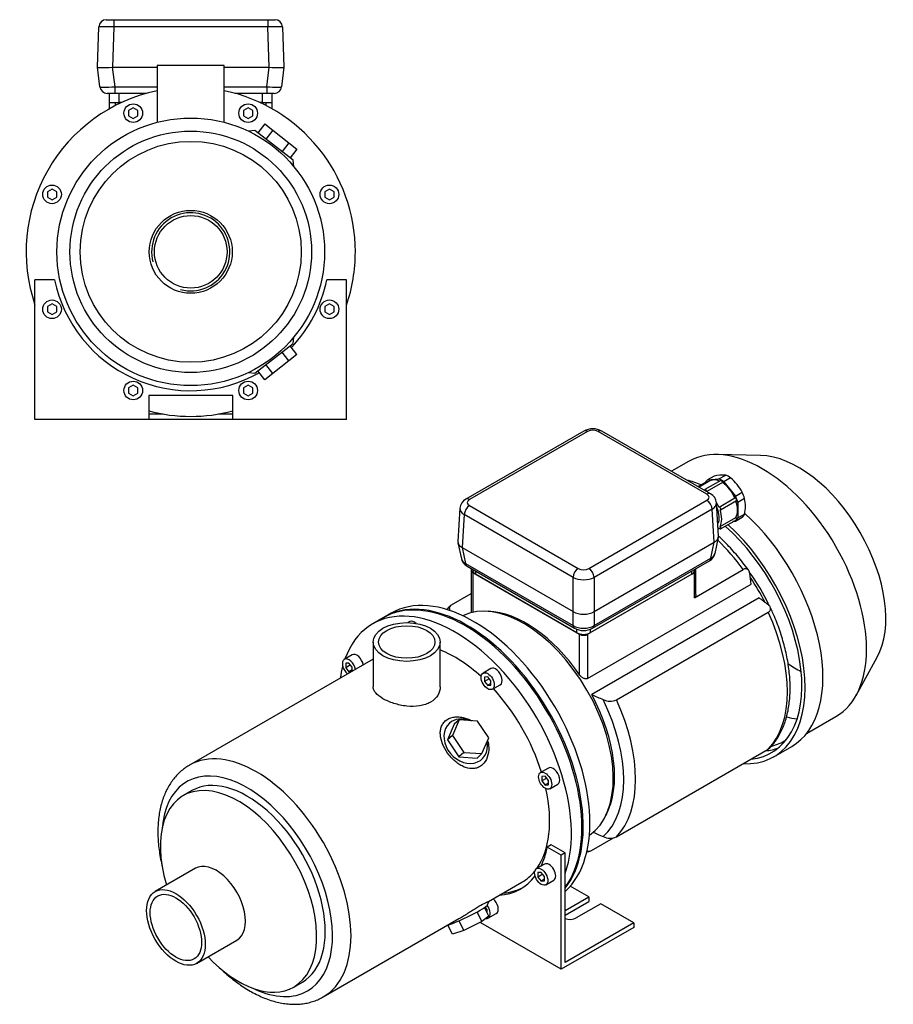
# Model space of a CAD drawing. Header units: millimetres. Extents: x 150 to 1183, y 11 to 808.
# Tile 2 of 2: x 715 to 1183, y 11 to 539. Entities that reach past the tile are written whole.
import ezdxf

# ---------------------------------------------------------------- set-up
doc = ezdxf.new("R2010")
doc.units = ezdxf.units.MM
for name, color, linetype in [('BASETTA_MEC_80-9', 7, 'Continuous'), ('CARCASSA_MEC_80', 7, 'Continuous'), ('COPRIVENTOLA_MEC', 7, 'Continuous'), ('CORPO_MH_3-5_[6]', 7, 'Continuous'), ('FLANGIA_MOTORE_T', 7, 'Continuous'), ('GHIERA_PG13_5_CO', 7, 'Continuous'), ('STAFFA_3-5-9_INT', 7, 'Continuous')]:
    doc.layers.add(name, color=color, linetype=linetype)

# ---------------------------------------------------------------- blocks, each defined once
blk = doc.blocks.new('SE')
at = {"layer": 'BASETTA_MEC_80-9', "color": 7, "linetype": 'Continuous'}
for p, q in [((1017.16, 317.94), (953.88, 281.4)), ((1019.16, 317.74), (955.88, 281.21)), ((1083.15, 284.06), (1024.82, 317.74)), ((1085.15, 284.26), (1026.82, 317.94)), ((1019.87, 244.26), (1083.15, 280.8)), ((950.72, 276.63), (949.64, 258.8)), ((955.88, 277.94), (1014.21, 244.26)), ((1085.98, 276.02), (1022.69, 239.48)), ((1087.05, 258.35), (1085.98, 276.02)), ((1089.39, 261.66), (1088.31, 279.49)), ((953.05, 273.16), (951.98, 255.49)), ((1011.39, 239.48), (953.05, 273.16)), ((1087.51, 252.34), (1089.34, 260.94)), ((949.69, 258.08), (951.52, 249.48)), ((951.94, 255.51), (953.76, 246.95)), ((951.98, 255.49), (1011.39, 221.19)), ((1022.69, 221.19), (1087.05, 258.35)), ((1085.26, 249.81), (1087.08, 258.37)), ((1021.85, 212.21), (1084.46, 248.36)), ((1022.65, 213.66), (1085.26, 249.81)), ((953.76, 246.95), (1011.42, 213.66)), ((954.57, 245.5), (1012.23, 212.21)), ((957.59, 243.76), (957.59, 243.24)), ((959.06, 242.91), (959.06, 241.2)), ((1075.02, 241.2), (1075.02, 242.91)), ((1076.49, 243.24), (1076.49, 243.76)), ((1013.5, 209.76), (959.06, 241.2)), ((1011.39, 221.19), (1011.39, 239.48)), ((1075.02, 241.2), (1020.57, 209.76)), ((1022.69, 239.48), (1022.69, 221.19)), ((1011.42, 213.66), (1011.42, 221.17)), ((1022.65, 221.17), (1022.65, 213.66)), ((1013.5, 209.76), (1013.5, 211.65)), ((1020.57, 211.63), (1020.57, 209.76))]:
    blk.add_line(p, q, dxfattribs=at)
for centre, radius, start, end in [((1021.99, 308.96), 10.19, 61.7336, 118.2664), ((956.65, 276.15), 5.94, 117.8401, 175.3998), ((1082.46, 279.09), 5.82, 3.7308, 62.5322), ((957.34, 250.75), 5.93, 192.4167, 242.1773), ((1081.68, 253.61), 5.94, 297.9279, 347.7068), ((1017.04, 221.13), 10.13, 241.672, 298.328)]:
    blk.add_arc(centre, radius, start, end, dxfattribs=at)
for centre, major_axis, ratio, start_param, end_param in [((1019.16, 314.48), (2, -3.46), 0.57735, 2.356194, 3.141593), ((1021.99, 316.11), (4, 0), 0.578054, 0.786007, 2.355586), ((1024.82, 314.48), (-2, -3.46), 0.57735, 3.141593, 3.926991), ((955.88, 277.94), (2, -3.46), 0.57735, 2.356194, 3.141871), ((958.71, 279.57), (4, 0), 0.576647, 2.356803, 3.926382), ((1083.15, 280.8), (-2, -3.46), 0.57735, 3.133449, 3.926991), ((1080.32, 282.43), (-4, 0), 0.576647, 2.356803, 3.926382), ((1083.15, 277.53), (2, -3.46), 0.57735, 0.820305, 2.356194), ((958.71, 276.31), (8, -0.24), 0.576999, 3.124587, 3.943803), ((955.88, 274.68), (2, 3.46), 0.57735, 0.785398, 2.321288), ((1080.32, 279.17), (-8, -0.24), 0.576999, 2.339382, 3.15789), ((957.67, 259.04), (8.03, 0.6), 0.572756, 3.063966, 3.876802), ((1081.36, 261.9), (-8.03, 0.6), 0.572756, 2.406383, 3.219219), ((959.46, 250.59), (7.99, 0.83), 0.573109, 3.20224, 3.859822), ((1082.46, 251.83), (-2, 3.46), 0.57735, 3.141593, 3.804818), ((1079.56, 253.45), (-7.99, 0.83), 0.573109, 2.423363, 3.080945), ((956.57, 248.97), (2, 3.46), 0.57735, 2.478368, 3.141593), ((962.59, 243.24), (5, 0), 0.57735, 3.141593, 3.926991), ((1014.21, 241), (2, 3.46), 0.57735, 0.785398, 2.321288), ((1017.04, 245.9), (-4, 0), 0.578054, 0.786007, 2.355586), ((1019.87, 241), (-2, 3.46), 0.57735, 3.961897, 5.497787), ((1071.49, 243.24), (-5, 0), 0.57735, 2.356194, 3.141593), ((1017.04, 242.63), (8, 0), 0.557214, 3.9276, 5.497178), ((1017.04, 224.76), (-8, 0), 0.630132, 0.792825, 2.348768), ((1017.04, 217.35), (-8, 0), 0.647258, 0.792825, 2.348768), ((1014.23, 215.68), (2, 3.46), 0.57735, 2.478368, 3.142397), ((1019.85, 215.68), (-2, 3.46), 0.57735, 3.141749, 3.804818), ((1017.04, 211.8), (5, 0), 0.57735, 3.926991, 5.497787)]:
    blk.add_ellipse(centre, major_axis=major_axis, ratio=ratio, start_param=start_param, end_param=end_param, dxfattribs=at)
for points in [[(951.98, 255.49), (951.96, 255.5), (951.94, 255.51)], [(1087.08, 258.37), (1087.07, 258.36), (1087.05, 258.35)], [(1011.42, 221.17), (1011.4, 221.18), (1011.39, 221.19)], [(1022.69, 221.19), (1022.67, 221.18), (1022.65, 221.17)]]:
    blk.add_open_spline(points, degree=2, dxfattribs=at)
at = {"layer": 'CARCASSA_MEC_80', "color": 7, "linetype": 'Continuous'}
for p, q in [((956.76, 243.24), (956.76, 220.62)), ((1076.44, 228.57), (1102.63, 243.69)), ((1077.31, 230.29), (1077.31, 243.24)), ((957.64, 242.02), (1014.92, 208.95)), ((957.64, 242.02), (957.64, 220.83)), ((1019.16, 208.95), (1076.44, 242.02)), ((1076.44, 228.57), (1076.44, 242.02)), ((1019.16, 185.23), (1106.84, 235.86)), ((946.31, 224.84), (956.76, 230.88)), ((1111.18, 228.49), (1021.38, 176.64)), ((1034.67, 173.83), (1116.05, 220.81)), ((1014.92, 187.21), (1014.92, 208.95)), ((1019.16, 208.95), (1019.16, 185.23)), ((1034.67, 100.34), (1116.05, 147.33)), ((1021.25, 92.96), (1033.11, 99.81))]:
    blk.add_line(p, q, dxfattribs=at)
for centre, radius, start, end in [((317.77, 137.51), 795.18, 7.10446, 7.51871), ((663.27, -367.85), 745.81, 52.63707, 53.08951), ((1472.48, 1193.15), 1112.1, 246.06954, 246.41619), ((1031.22, 181.76), 8.65, 244.8351, 293.5594), ((1472.48, 1119.66), 1112.1, 246.10977, 246.41619), ((1031.22, 108.24), 8.62, 244.7509, 293.6436)]:
    blk.add_arc(centre, radius, start, end, dxfattribs=at)
for centre, major_axis, start_param, end_param in [((1071.87, 209.58), (-38.5, 66.68), 4.897433, 5.177689), ((959.76, 243.24), (3, 0), 2.660527, 3.926991), ((1074.31, 243.24), (-3, 0), 2.356194, 3.622658), ((1079.62, 214.05), (-32.5, 56.29), 4.563996, 4.889314), ((1077.5, 212.83), (-33.5, 58.02), 4.612895, 4.83992), ((986.28, 160.16), (-33.5, 58.02), 4.848677, 5.941491), ((1071.87, 209.58), (38.5, -66.68), 0.161239, 1.409558), ((1017.04, 210.17), (-3, 0), 0.785398, 2.356194), ((986.28, 160.16), (33.5, -58.02), 0.341695, 1.521821), ((987.01, 160.58), (36.43, -63.11), 0.11977, 1.451026), ((990.49, 162.59), (38.5, -66.68), 0.161239, 1.409558)]:
    blk.add_ellipse(centre, major_axis=major_axis, ratio=0.57735, start_param=start_param, end_param=end_param, dxfattribs=at)
for points, knots in [([(1105.51, 243.26), (1105.41, 243.39), (1104.48, 244.72), (1102.45, 247.41), (1099.56, 251), (1096.52, 254.46), (1093.41, 257.75), (1090.99, 260.1), (1089.62, 261.36), (1089.34, 261.62)], [0, 0, 0, 0, 0.0047183, 0.0559775, 0.1072656, 0.158587, 0.2099492, 0.2613592, 0.2748904, 0.2748904, 0.2748904, 0.2748904]), ([(1106.11, 241.56), (1106.05, 242.05), (1105.93, 242.48), (1105.66, 243.04), (1105.55, 243.22), (1105.31, 243.52), (1105.17, 243.65), (1104.87, 243.87), (1104.71, 243.96), (1104.35, 244.07), (1104.15, 244.1), (1103.85, 244.1), (1103.74, 244.09), (1103.53, 244.05), (1103.42, 244.03), (1103.09, 243.93), (1102.86, 243.83), (1102.63, 243.69)], [0, 0, 0, 0, 0.25, 0.25, 0.375, 0.375, 0.5, 0.5, 0.625, 0.625, 0.75, 0.75, 0.8125, 0.8125, 0.875, 0.875, 1, 1, 1, 1]), ([(1077.31, 230.28), (1077.31, 230.13), (1077.3, 229.99), (1077.25, 229.67), (1077.2, 229.5), (1077.05, 229.18), (1076.96, 229.03), (1076.73, 228.77), (1076.59, 228.66), (1076.44, 228.57)], [0.5278319, 0.5278319, 0.5278319, 0.5278319, 0.625, 0.625, 0.75, 0.75, 0.875, 0.875, 1, 1, 1, 1]), ([(945.67, 224.33), (945.1, 223.74), (944.47, 223.09), (943.86, 222.36), (943.72, 222.19)], [0, 0, 0, 0, 0.03525704, 0.04568962, 0.04568962, 0.04568962, 0.04568962]), ([(946.31, 224.84), (946.08, 224.71), (945.88, 224.56), (945.54, 224.25), (945.41, 224.07), (945.2, 223.72), (945.13, 223.54), (945.06, 223.16), (945.05, 222.97), (945.1, 222.6), (945.15, 222.41), (945.3, 222.05), (945.4, 221.87), (945.58, 221.61), (945.65, 221.52), (945.72, 221.44)], [0, 0, 0, 0, 0.125, 0.125, 0.25, 0.25, 0.375, 0.375, 0.5, 0.5, 0.625, 0.625, 0.75, 0.75, 0.813935, 0.813935, 0.813935, 0.813935]), ([(1116.05, 220.81), (1116.28, 220.94), (1116.48, 221.09), (1116.82, 221.41), (1116.96, 221.58), (1117.16, 221.94), (1117.23, 222.12), (1117.3, 222.49), (1117.31, 222.68), (1117.26, 223.05), (1117.21, 223.24), (1117.06, 223.61), (1116.96, 223.78), (1116.72, 224.13), (1116.58, 224.3), (1116.25, 224.62), (1116.07, 224.78), (1115.88, 224.93)], [0, 0, 0, 0, 0.125, 0.125, 0.25, 0.25, 0.375, 0.375, 0.5, 0.5, 0.625, 0.625, 0.75, 0.75, 0.875, 0.875, 1, 1, 1, 1]), ([(1116.69, 147.84), (1117.26, 148.43), (1118.39, 149.6), (1120.12, 151.87), (1121.78, 154.48), (1123.26, 157.32), (1124.54, 160.36), (1125.62, 163.6), (1126.49, 167.02), (1127.14, 170.6), (1127.57, 174.34), (1127.79, 178.21), (1127.79, 182.19), (1127.57, 186.28), (1127.14, 190.45), (1126.49, 194.69), (1125.64, 198.98), (1124.58, 203.31), (1123.33, 207.65), (1121.88, 212.01), (1120.26, 216.33), (1118.61, 220.27), (1117.56, 222.5), (1117.06, 223.56)], [0, 0, 0, 0, 0.035327, 0.082387, 0.129829, 0.177698, 0.225992, 0.274674, 0.32368, 0.372933, 0.422359, 0.47189, 0.521473, 0.571062, 0.62063, 0.670162, 0.719651, 0.769095, 0.818495, 0.867855, 0.917179, 0.966476, 1, 1, 1, 1]), ([(1019.16, 185.23), (1019, 185.14), (1018.82, 185.08), (1018.45, 185.01), (1018.25, 185.01), (1017.85, 185.05), (1017.65, 185.1), (1017.25, 185.23), (1017.06, 185.31), (1016.68, 185.52), (1016.49, 185.64), (1016.13, 185.9), (1015.96, 186.04), (1015.63, 186.34), (1015.48, 186.5), (1015.18, 186.84), (1015.05, 187.02), (1014.92, 187.21)], [0, 0, 0, 0, 0.125, 0.125, 0.25, 0.25, 0.375, 0.375, 0.5, 0.5, 0.625, 0.625, 0.75, 0.75, 0.875, 0.875, 1, 1, 1, 1]), ([(1116.72, 147.84), (1116.7, 147.82), (1116.68, 147.79), (1116.49, 147.61), (1116.28, 147.46), (1116.05, 147.33)], [0.8568998, 0.8568998, 0.8568998, 0.8568998, 0.875, 0.875, 1, 1, 1, 1]), ([(1018.76, 92.29), (1018.9, 92.32), (1019.44, 92.42), (1019.95, 92.54), (1020.38, 92.64)], [0.97274629, 0.97274629, 0.97274629, 0.97274629, 0.98027897, 1, 1, 1, 1]), ([(1018.83, 92.91), (1018.84, 92.91), (1018.85, 92.9), (1019.01, 92.78), (1019.18, 92.7), (1019.53, 92.58), (1019.73, 92.55), (1020.03, 92.56), (1020.14, 92.57), (1020.35, 92.6), (1020.46, 92.63), (1020.79, 92.73), (1021.02, 92.83), (1021.25, 92.96)], [0.4914574, 0.4914574, 0.4914574, 0.4914574, 0.5, 0.5, 0.625, 0.625, 0.75, 0.75, 0.8125, 0.8125, 0.875, 0.875, 1, 1, 1, 1])]:
    blk.add_open_spline(points, degree=3, knots=knots, dxfattribs=at)
at = {"layer": 'COPRIVENTOLA_MEC', "color": 7, "linetype": 'Continuous'}
for p, q in [((1073.35, 301.65), (1064.19, 296.36)), ((1111.97, 304.87), (1088.59, 305.35)), ((1163.17, 176.17), (1174.45, 196.66)), ((1136.55, 155.7), (1152.35, 164.82)), ((1119.06, 143.29), (1128.6, 148.8))]:
    blk.add_line(p, q, dxfattribs=at)
for centre, major_axis, start_param, end_param in [((1112.85, 233.24), (-39.5, 68.42), 3.141593, 6.283185), ((1132.3, 244.46), (-33.09, 57.31), 3.477609, 5.947168), ((1088.1, 218.95), (-40.5, 70.15), -0.643575, -0.508007), ((1088.1, 218.95), (-40.5, 70.15), 3.141593, 5.226427), ((1078.56, 213.44), (-39.25, 67.98), 2.888604, 5.234492), ((1078.56, 213.44), (-40.5, 70.15), 2.78844, 5.216823), ((1130.53, 243.44), (-32.29, 55.93), -4.011606, -3.857659), ((1112.46, 233.01), (-38.25, 66.25), -3.675477, -3.567659), ((1086.34, 217.93), (-39.25, 67.98), 2.888604, 3.042345), ((1086.34, 217.93), (-38.25, 66.25), 2.980845, 3.170167)]:
    blk.add_ellipse(centre, major_axis=major_axis, ratio=0.57735, start_param=start_param, end_param=end_param, dxfattribs=at)
at = {"layer": 'CORPO_MH_3-5_[6]', "color": 7, "linetype": 'Continuous'}
for p, q in [((909.63, 217.81), (903.97, 214.54)), ((923.81, 215.75), (922.88, 215.21)), ((904.22, 204.82), (904.22, 180.83)), ((940.22, 180.83), (940.22, 204.82)), ((904.22, 195.63), (805.73, 138.77)), ((893.01, 197.96), (888.76, 195.51)), ((891.26, 193.54), (889.5, 193.38)), ((889.5, 193.38), (889.5, 191.02)), ((892.08, 192.52), (889.5, 191.02)), ((889.5, 191.02), (891.26, 188.82)), ((893.03, 191.34), (891.26, 193.54)), ((893.03, 189.17), (893.03, 191.34)), ((967.38, 190.59), (963.14, 188.14)), ((893.03, 189.85), (891.26, 188.82)), ((891.26, 188.82), (892.64, 188.95)), ((965.64, 186.17), (963.87, 186.01)), ((963.87, 186.01), (963.87, 183.66)), ((966.46, 185.15), (963.87, 183.66)), ((967.4, 183.97), (965.64, 186.17)), ((963.87, 183.66), (965.64, 181.46)), ((967.4, 182.48), (965.64, 181.46)), ((965.64, 181.46), (967.4, 181.62)), ((967.4, 181.62), (967.4, 183.97)), ((968.14, 179.48), (972.38, 181.93)), ((947.74, 160.68), (944.08, 152.28)), ((950.35, 163.04), (946.69, 154.64)), ((950.35, 163.04), (947.74, 160.68)), ((960.12, 162.39), (950.35, 163.04)), ((966.23, 153.35), (960.12, 162.39)), ((946.69, 154.64), (944.08, 152.28)), ((946.69, 154.64), (952.8, 145.59)), ((962.57, 144.95), (966.23, 153.35)), ((944.08, 152.28), (950.19, 143.24)), ((952.8, 145.59), (950.19, 143.24)), ((950.19, 143.24), (959.96, 142.6)), ((952.8, 145.59), (962.57, 144.95)), ((962.57, 144.95), (959.96, 142.6)), ((998.19, 137.24), (993.94, 134.79)), ((996.44, 132.81), (994.67, 132.66)), ((994.67, 132.66), (994.67, 130.3)), ((998.21, 130.61), (996.44, 132.81)), ((997.26, 131.79), (994.67, 130.3)), ((994.67, 130.3), (996.44, 128.1)), ((998.21, 129.12), (996.44, 128.1)), ((996.44, 128.1), (998.21, 128.26)), ((998.21, 128.26), (998.21, 130.61)), ((998.94, 126.13), (1003.19, 128.58)), ((807.03, 125.09), (802.39, 122.41)), ((808.92, 83.45), (787.35, 71)), ((966.14, 65.69), (983.97, 75.98)), ((965.54, 63.89), (966.17, 65.68)), ((962.57, 54.96), (960.07, 60.12)), ((966.23, 57.85), (963.98, 62.49)), ((877.48, 14.5), (950.18, 56.47)), ((946.69, 48.11), (944.34, 52.94)), ((952.8, 50.09), (950.28, 55.26)), ((962.57, 54.96), (952.8, 50.09)), ((966.23, 57.85), (962.57, 54.96)), ((952.8, 50.09), (946.69, 48.11)), ((809.6, 32.46), (831.17, 44.92)), ((861.64, 19.79), (866.28, 22.46))]:
    blk.add_line(p, q, dxfattribs=at)
for centre, major_axis, ratio, start_param, end_param in [((953.75, 141.38), (44.13, -76.43), 0.57735, 0.241164, 3.141593), ((948.1, 138.12), (44.13, -76.43), 0.57735, 0.45581, 3.593987), ((926.31, 211.42), (2.5, -4.33), 0.57735, 2.083393, 3.141593), ((891.26, 191.18), (-2.5, 4.33), 0.57735, 0, 2.122878), ((891.26, 191.18), (-2.5, 4.33), 0.57735, 4.160308, 6.283185), ((895.51, 193.63), (2.5, -4.33), 0.57735, 1.018715, 3.141593), ((948.1, 138.12), (35.88, -62.14), 0.57735, 2.076031, 2.512145), ((948.1, 138.12), (44.13, -76.43), 0.57735, 3.660226, 3.763049), ((969.88, 186.26), (2.5, -4.33), 0.57735, 0, 3.141593), ((948.1, 138.12), (35.88, -62.14), 0.57735, 1.202887, 1.938706), ((953.85, 151.64), (-8.7, 9.66), 0.810411, 5.253429, 6.283185), ((953.85, 151.64), (-8.7, 9.66), 0.810411, 0, 4.056698), ((841.61, 76.63), (-35.88, 62.14), 0.57735, 3.140204, 6.281323), ((836.66, 73.78), (32.38, -56.08), 0.57735, 0, 3.835482), ((1000.69, 132.91), (2.5, -4.33), 0.57735, 0, 3.141593), ((836.66, 73.78), (29.62, -51.31), 0.57735, 0, 3.141593), ((832.02, 71.1), (29.62, -51.31), 0.57735, 0, 4.327423), ((948.1, 138.12), (35.88, -62.14), 0.57735, 0.25816, 1.065562), ((820.04, 64.18), (11.13, -19.27), 0.57735, 0, 3.141593), ((948.1, 138.12), (35.88, -62.14), 0.57735, 0, 0.21901), ((953.85, 58.35), (11.69, 5.69), 0.099506, 3.627919, 6.183016), ((832.02, 71.1), (29.62, -51.31), 0.57735, 5.097355, 6.283185), ((836.66, 73.78), (32.38, -56.08), 0.57735, 5.589296, 6.283185)]:
    blk.add_ellipse(centre, major_axis=major_axis, ratio=ratio, start_param=start_param, end_param=end_param, dxfattribs=at)
for centre, major_axis in [((922.22, 204.82), (-18, 0)), ((922.22, 204.82), (-15.15, 0)), ((965.64, 183.81), (-2.5, 4.33)), ((996.44, 130.46), (-2.5, 4.33)), ((798.47, 51.73), (11.13, -19.27)), ((798.47, 51.73), (9.74, -16.87))]:
    blk.add_ellipse(centre, major_axis=major_axis, ratio=0.57735, dxfattribs=at)
for points, knots in [([(940.22, 180.83), (940.22, 180.83), (940.22, 180.83), (940.22, 179.23), (939.75, 177.62), (937.96, 174.77), (936.62, 173.5), (934.12, 172.06), (933.19, 171.64), (931.23, 170.98), (930.19, 170.73), (926.91, 170.21), (924.58, 170.19), (921.04, 170.56), (919.88, 170.75), (917.58, 171.23), (916.43, 171.54), (914.26, 172.23), (913.22, 172.61), (911.26, 173.46), (910.33, 173.93), (907.83, 175.37), (906.48, 176.43), (905.14, 178.05), (904.79, 178.61), (904.33, 179.72), (904.22, 180.27), (904.22, 180.82), (904.22, 180.83), (904.22, 180.83)], [0.1249858, 0.1249858, 0.1249858, 0.1249858, 0.125, 0.125, 0.1875, 0.1875, 0.25, 0.25, 0.28125, 0.28125, 0.3125, 0.3125, 0.375, 0.375, 0.40625, 0.40625, 0.4375, 0.4375, 0.46875, 0.46875, 0.5, 0.5, 0.5625, 0.5625, 0.59375, 0.59375, 0.625, 0.625, 0.6251231, 0.6251231, 0.6251231, 0.6251231]), ([(962.71, 138.93), (962.11, 138.39), (961.46, 137.97), (960.06, 137.32), (959.29, 137.1), (956.96, 136.77), (955.3, 136.99), (952.88, 137.83), (952.07, 138.2), (950.51, 139.07), (949.75, 139.58), (947.53, 141.28), (946.18, 142.62), (943.77, 145.64), (942.77, 147.25), (941.19, 150.61), (940.65, 152.3), (940.27, 154.8), (940.21, 155.61), (940.27, 157.19), (940.38, 157.96), (940.79, 159.42), (941.07, 160.1), (941.83, 161.37), (942.32, 161.95), (944, 163.46), (945.49, 164.16), (947.98, 164.64), (948.86, 164.71), (950.64, 164.66), (951.55, 164.55), (954.04, 164.01), (955.59, 163.42), (957.03, 162.63)], [0, 0, 0, 0, 0.03125, 0.03125, 0.0625, 0.0625, 0.125, 0.125, 0.15625, 0.15625, 0.1875, 0.1875, 0.25, 0.25, 0.3125, 0.3125, 0.375, 0.375, 0.40625, 0.40625, 0.4375, 0.4375, 0.46875, 0.46875, 0.5, 0.5, 0.5625, 0.5625, 0.59375, 0.59375, 0.625, 0.625, 0.6792325, 0.6792325, 0.6792325, 0.6792325]), ([(965.61, 151.81), (965.93, 150.64), (966.11, 149.45), (966.24, 146.47), (965.99, 144.65), (964.83, 141.44), (963.92, 139.99), (962.71, 138.93)], [0.8346005, 0.8346005, 0.8346005, 0.8346005, 0.875, 0.875, 0.9375, 0.9375, 1, 1, 1, 1]), ([(805.82, 138.8), (805.7, 138.74), (804.79, 138.27), (803.04, 137.05), (800.8, 135.25), (798.72, 133.17), (796.82, 130.88), (795.11, 128.37), (793.58, 125.65), (792.26, 122.72), (791.14, 119.59), (790.23, 116.28), (789.54, 112.79), (789.07, 109.16), (788.82, 105.39), (788.8, 101.5), (789, 97.51), (789.42, 93.45), (790.06, 89.32), (790.66, 86.37), (791.02, 84.81), (791.06, 84.64)], [0, 0, 0, 0, 0.0024317, 0.0216178, 0.0407909, 0.0600209, 0.0793819, 0.098934, 0.1187181, 0.1387518, 0.1590292, 0.1795238, 0.2001952, 0.2209971, 0.2418844, 0.2628184, 0.2837679, 0.3047078, 0.3256269, 0.3465194, 0.3490579, 0.3490579, 0.3490579, 0.3490579]), ([(950.18, 56.47), (950.25, 56.51), (950.32, 56.55), (951.16, 57.04), (951.94, 57.51), (953.53, 58.48), (954.34, 58.99), (955.97, 60.01), (956.77, 60.51), (958.35, 61.49), (959.14, 61.98), (961.36, 63.31), (962.69, 64.06), (964.22, 64.86), (964.67, 65.07), (965.38, 65.41), (965.65, 65.52), (966.07, 65.69), (966.18, 65.72), (966.18, 65.71)], [0.3721818, 0.3721818, 0.3721818, 0.3721818, 0.375, 0.375, 0.40625, 0.40625, 0.4375, 0.4375, 0.46875, 0.46875, 0.5, 0.5, 0.5625, 0.5625, 0.59375, 0.59375, 0.625, 0.625, 0.6619883, 0.6619883, 0.6619883, 0.6619883]), ([(822.63, 29.45), (823.16, 28.95), (824.74, 27.48), (827.42, 25.15), (830.69, 22.57), (834.01, 20.21), (837.38, 18.08), (840.78, 16.2), (844.2, 14.56), (847.63, 13.18), (851.05, 12.08), (854.43, 11.26), (857.78, 10.73), (861.05, 10.49), (864.25, 10.54), (867.34, 10.88), (870.31, 11.51), (873.13, 12.4), (875.55, 13.42), (876.83, 14.16), (877.4, 14.49)], [0.6477999, 0.6477999, 0.6477999, 0.6477999, 0.6584063, 0.6793066, 0.7002453, 0.7212234, 0.7422389, 0.7632856, 0.7843514, 0.8054074, 0.82642, 0.8473457, 0.8681332, 0.8887296, 0.9090889, 0.9291819, 0.9490041, 0.9685777, 0.9879499, 1, 1, 1, 1])]:
    blk.add_open_spline(points, degree=3, knots=knots, dxfattribs=at)
at = {"layer": 'FLANGIA_MOTORE_T', "color": 7, "linetype": 'Continuous'}
blk.add_line((913.87, 220.26), (910.34, 218.22), dxfattribs=at)
for centre, major_axis, start_param, end_param in [((958, 143.83), (44.12, -76.43), 0.121401, 3.141593), ((954.46, 141.79), (44.12, -76.43), 0.219659, 3.149605), ((984.87, 159.34), (34, -58.89), 0.037781, 3.103812)]:
    blk.add_ellipse(centre, major_axis=major_axis, ratio=0.57735, start_param=start_param, end_param=end_param, dxfattribs=at)
at = {"layer": 'GHIERA_PG13_5_CO', "color": 7, "linetype": 'Continuous'}
for p, q in [((1082.9, 290.77), (1078.39, 288.16)), ((1084.81, 291.2), (1078.97, 287.83)), ((1090.56, 291.45), (1082.07, 286.55)), ((1087.02, 293.8), (1083.39, 291.71)), ((1083.39, 291.71), (1089.63, 292.26)), ((1089.63, 292.26), (1093.27, 294.36)), ((1095.86, 292.86), (1092.23, 290.77)), ((1092.23, 290.77), (1098.47, 283)), ((1091.43, 290.29), (1083.06, 285.47)), ((1098.21, 281.93), (1089.73, 277.03)), ((1090.48, 275.73), (1098.96, 280.63)), ((1098.47, 283), (1102.1, 285.09)), ((1103.4, 281.75), (1099.77, 279.65)), ((1099.77, 279.65), (1099.77, 271.33)), ((1090.18, 266.73), (1098.67, 271.63)), ((1090.48, 265.52), (1098.96, 270.42)), ((1098.47, 269.48), (1097.13, 269.36)), ((1102.1, 271.58), (1098.47, 269.48)), ((1099.77, 271.33), (1103.4, 273.42)), ((1089.16, 265.43), (1089.82, 265.81))]:
    blk.add_line(p, q, dxfattribs=at)
for centre, radius, start, end in [((1092.39, 268.91), 25.46, 88.0317, 102.1761), ((1078.23, 272.3), 27.09, 28.1909, 49.397), ((1082.39, 277.59), 21.42, 348.7901, 11.2099)]:
    blk.add_arc(centre, radius, start, end, dxfattribs=at)
for centre, major_axis, start_param, end_param in [((1090.93, 280.59), (-6.75, 11.69), 0.125517, 0.31778), ((1083.28, 290.12), (0.375, -0.65), 1.807572, 3.141593), ((1090.93, 280.59), (6.13, -10.61), 2.469888, 3.141593), ((1090.93, 280.59), (-6.75, 11.69), 5.361505, 5.634069), ((1090.93, 290.8), (0.375, -0.65), 0.41713, 3.141593), ((1094.56, 282.69), (-6.75, 11.69), 5.361505, 5.634069), ((1082.45, 285.9), (0.375, -0.65), 0.656535, 4.055854), ((1090.93, 280.59), (6.12, -10.61), 1.366148, 2.299044), ((1098.59, 281.28), (0.375, -0.65), 0, 3.141593), ((1090.93, 280.59), (6.75, -11.69), 1.172715, 1.445279), ((1090.93, 280.59), (6.12, -10.61), 0.31895, 1.251846), ((1094.56, 282.69), (6.75, -11.69), 1.172715, 1.445279), ((1082.45, 275.7), (6.13, -10.61), 1.366148, 1.608889), ((1082.45, 275.7), (5.18, -8.98), 0.321089, 1.394193), ((1090.1, 276.38), (0.375, -0.65), -0.630067, 3.248061), ((1082.45, 275.7), (6.12, -10.61), 0.31895, 1.251846), ((1090.93, 280.59), (6.75, -11.69), 0.125517, 0.398082), ((1098.59, 271.07), (-0.375, 0.65), 3.141593, 5.342456), ((1094.56, 282.69), (6.75, -11.69), 0.125517, 0.398082), ((1082.45, 275.7), (-6.13, 10.61), 3.242704, 3.346241), ((1090.1, 266.17), (-0.375, 0.65), 1.464328, 5.342456)]:
    blk.add_ellipse(centre, major_axis=major_axis, ratio=0.57735, start_param=start_param, end_param=end_param, dxfattribs=at)
at = {"layer": 'STAFFA_3-5-9_INT', "color": 7, "linetype": 'Continuous'}
for p, q in [((999.7, 96.08), (997.58, 94.85)), ((1007.14, 91.78), (999.7, 96.08)), ((1005.02, 90.55), (997.58, 94.85)), ((1007.14, 91.78), (1005.02, 90.55)), ((1005.02, 29.32), (1005.02, 90.55)), ((1007.14, 32.99), (1007.14, 91.78)), ((996.06, 85.71), (991.82, 83.26)), ((994.32, 81.28), (992.55, 81.13)), ((992.55, 81.13), (992.55, 78.77)), ((995.14, 80.26), (992.55, 78.77)), ((996.09, 79.08), (994.32, 81.28)), ((992.55, 78.77), (994.32, 76.57)), ((996.09, 77.59), (994.32, 76.57)), ((994.32, 76.57), (996.09, 76.73)), ((996.09, 76.73), (996.09, 79.08)), ((996.82, 74.6), (1001.06, 77.05)), ((1019.87, 68.1), (1009.89, 73.86)), ((1007.14, 60.75), (1019.87, 68.1)), ((1007.14, 58.3), (1019.87, 65.65)), ((1026.23, 64.43), (1013.08, 56.83)), ((1019.87, 68.1), (1019.87, 65.65)), ((1043.91, 54.22), (1026.23, 64.43)), ((964.34, 62.48), (964.06, 62.32)), ((965.28, 61.3), (964.2, 62.65)), ((965.28, 59.8), (965.28, 61.3)), ((965.28, 59.8), (965.28, 59.8)), ((966.02, 56.81), (970.26, 59.26)), ((961.88, 54.22), (961.88, 54.62)), ((1005.02, 29.32), (961.88, 54.22)), ((1043.91, 54.22), (1007.14, 32.99)), ((1043.91, 54.22), (1043.91, 51.77)), ((1043.91, 51.77), (1005.02, 29.32))]:
    blk.add_line(p, q, dxfattribs=at)
for centre, major_axis, start_param, end_param in [((945.97, 136.89), (-37.25, 64.52), 3.514775, 3.724263), ((998.56, 81.38), (-2.5, 4.33), 3.141593, 6.283185), ((945.97, 136.89), (-37.25, 64.52), 2.869041, 3.382098), ((948.1, 138.12), (-37.25, 64.52), 2.869041, 3.113115), ((963.52, 61.14), (2.5, -4.33), 0, 1.815566), ((967.76, 63.59), (-2.5, 4.33), 3.141593, 5.26447), ((963.52, 61.14), (2.5, -4.33), 5.830585, 6.283185), ((1009.9, 58.67), (4.5, 0), 4.052757, 5.497787)]:
    blk.add_ellipse(centre, major_axis=major_axis, ratio=0.57735, start_param=start_param, end_param=end_param, dxfattribs=at)
blk.add_ellipse((994.32, 78.93), major_axis=(2.5, -4.33), ratio=0.57735, dxfattribs=at)
blk = doc.blocks.new('SE4')
at = {"layer": 'BASETTA_MEC_80-9', "color": 7, "linetype": 'Continuous'}
for p, q in [((756.42, 513.08), (757.17, 534.71)), ((761.17, 538.58), (765.17, 538.58)), ((765.17, 534.71), (764.41, 513.08)), ((765.17, 538.58), (847.67, 538.58)), ((765.17, 538.58), (765.17, 534.71)), ((847.67, 534.71), (765.17, 534.71)), ((847.67, 538.58), (851.66, 538.58)), ((847.67, 538.58), (847.67, 534.71)), ((848.42, 513.08), (847.67, 534.71)), ((855.66, 534.71), (856.42, 513.08)), ((756.42, 513.07), (756.42, 513.08)), ((757.71, 502.59), (756.42, 513.07)), ((764.36, 513.07), (765.65, 502.59)), ((764.41, 513.08), (788.42, 513.08)), ((824.42, 513.08), (848.42, 513.08)), ((847.19, 502.59), (848.48, 513.07)), ((856.42, 513.07), (855.13, 502.59)), ((856.42, 513.08), (856.42, 513.07)), ((765.65, 502.59), (788.42, 502.59)), ((765.65, 502.59), (765.65, 499.08)), ((824.42, 502.59), (847.19, 502.59)), ((847.19, 502.59), (847.19, 499.08)), ((765.65, 499.08), (761.68, 499.08)), ((762.92, 494.08), (762.92, 499.08)), ((782.69, 499.08), (765.65, 499.08)), ((767.92, 499.08), (767.92, 494.08)), ((847.19, 499.08), (830.15, 499.08)), ((844.92, 494.08), (844.92, 499.08)), ((851.16, 499.08), (847.19, 499.08)), ((849.92, 499.08), (849.92, 494.08)), ((769.16, 494.08), (767.92, 494.08)), ((844.92, 494.08), (843.67, 494.08))]:
    blk.add_line(p, q, dxfattribs=at)
for centre, start, end in [((761.17, 534.58), 90, 178), ((851.66, 534.58), 2, 90), ((761.68, 503.08), 187, 270), ((851.16, 503.08), 270, 353)]:
    blk.add_arc(centre, 4, start, end, dxfattribs=at)
for centre, major_axis, ratio, start_param, end_param in [((765.17, 534.58), (-8, 0.14), 0.017434, 4.713302, 6.282881), ((847.66, 534.58), (8, 0.14), 0.017434, 0.000304, 1.569883), ((764.44, 513.43), (-8.02, -0.35), 0.043312, 0.003409, 1.559352), ((848.4, 513.43), (8.02, -0.35), 0.043312, 4.723833, 6.279777), ((765.71, 503.08), (-8, -0.49), 0.060259, 0.003713, 1.559657), ((847.13, 503.08), (8, -0.49), 0.060259, 4.723529, 6.279472)]:
    blk.add_ellipse(centre, major_axis=major_axis, ratio=ratio, start_param=start_param, end_param=end_param, dxfattribs=at)
for points in [[(764.41, 513.08), (764.39, 513.08), (764.36, 513.07)], [(848.48, 513.07), (848.45, 513.08), (848.42, 513.08)]]:
    blk.add_open_spline(points, degree=2, dxfattribs=at)
at = {"layer": 'CARCASSA_MEC_80', "color": 7, "linetype": 'Continuous'}
for p, q in [((762.92, 490.86), (762.92, 494.08)), ((762.92, 494.08), (765.92, 494.08)), ((765.92, 494.08), (769.16, 494.08)), ((765.92, 494.08), (765.92, 492.48)), ((843.67, 494.08), (846.92, 494.08)), ((846.92, 492.48), (846.92, 494.08)), ((846.92, 494.08), (849.92, 494.08)), ((849.92, 494.08), (849.92, 490.86))]:
    blk.add_line(p, q, dxfattribs=at)
at = {"layer": 'CORPO_MH_3-5_[6]', "color": 7, "linetype": 'Continuous'}
for p, q in [((824.42, 514.08), (788.42, 514.08)), ((788.42, 514.08), (788.42, 483.54)), ((824.42, 483.55), (824.42, 514.08)), ((775.61, 491.33), (773.11, 489.89)), ((778.11, 489.89), (775.61, 491.33)), ((837.22, 491.33), (834.72, 489.89)), ((839.72, 489.89), (837.22, 491.33)), ((773.11, 489.89), (773.11, 487)), ((773.11, 487), (775.61, 485.56)), ((775.61, 485.56), (778.11, 487)), ((778.11, 487), (778.11, 489.89)), ((834.72, 489.89), (834.72, 487)), ((834.72, 487), (837.22, 485.56)), ((837.22, 485.56), (839.72, 487)), ((839.72, 487), (839.72, 489.89)), ((846.1, 482.69), (842.41, 477.96)), ((846.1, 482.69), (850.43, 479.31)), ((840.81, 479.21), (837.45, 478.8)), ((861.3, 463.2), (840.81, 479.21)), ((850.43, 479.31), (846.73, 474.58)), ((850.43, 479.31), (859.07, 472.56)), ((859.07, 472.56), (855.38, 467.83)), ((859.07, 472.56), (863.39, 469.18)), ((863.39, 469.18), (859.7, 464.45)), ((861.71, 459.81), (861.3, 463.2)), ((732.05, 447.77), (729.55, 446.32)), ((729.55, 446.32), (729.55, 443.44)), ((734.55, 446.32), (732.05, 447.77)), ((734.55, 443.44), (734.55, 446.32)), ((880.79, 447.77), (878.29, 446.32)), ((878.29, 446.32), (878.29, 443.44)), ((883.29, 446.32), (880.79, 447.77)), ((883.29, 443.44), (883.29, 446.32)), ((729.55, 443.44), (732.05, 441.99)), ((732.05, 441.99), (734.55, 443.44)), ((878.29, 443.44), (880.79, 441.99)), ((880.79, 441.99), (883.29, 443.44)), ((840.81, 348.94), (861.3, 364.95)), ((861.3, 364.95), (861.71, 368.31)), ((859.07, 355.59), (855.38, 360.32)), ((863.39, 358.97), (859.7, 363.7)), ((859.07, 355.59), (850.43, 348.84)), ((863.39, 358.97), (859.07, 355.59)), ((837.42, 349.36), (840.81, 348.94)), ((846.1, 345.46), (842.41, 350.19)), ((850.43, 348.84), (846.1, 345.46)), ((850.43, 348.84), (846.73, 353.57))]:
    blk.add_line(p, q, dxfattribs=at)
for centre, radius in [((775.61, 488.45), 5), ((837.22, 488.45), 5), ((806.42, 414.08), 71.75), ((806.42, 414.08), 64.75), ((806.42, 414.08), 59.25), ((732.05, 444.88), 5), ((880.79, 444.88), 5), ((806.42, 414.08), 22.25), ((806.42, 414.08), 19.48)]:
    blk.add_circle(centre, radius, dxfattribs=at)
for radius, start, end in [(88.25, 101.769, 198.884), (88.25, 0, 78.231), (20.95, 255, 195), (88.25, 341.116, 360), (88.25, 255.2289, 284.7711)]:
    blk.add_arc((806.42, 414.08), radius, start, end, dxfattribs=at)
at = {"layer": 'STAFFA_3-5-9_INT', "color": 7, "linetype": 'Continuous'}
for p, q in [((722.92, 324.08), (722.92, 399.08)), ((733.44, 399.08), (722.92, 399.08)), ((889.92, 399.08), (879.39, 399.08)), ((889.92, 324.08), (889.92, 399.08)), ((732.05, 386.16), (729.55, 384.71)), ((734.55, 384.71), (732.05, 386.16)), ((880.79, 386.16), (878.29, 384.71)), ((883.29, 384.71), (880.79, 386.16)), ((729.55, 384.71), (729.55, 381.83)), ((729.55, 381.83), (732.05, 380.38)), ((732.05, 380.38), (734.55, 381.83)), ((734.55, 381.83), (734.55, 384.71)), ((878.29, 384.71), (878.29, 381.83)), ((878.29, 381.83), (880.79, 380.38)), ((880.79, 380.38), (883.29, 381.83)), ((883.29, 381.83), (883.29, 384.71)), ((775.61, 342.59), (773.11, 341.15)), ((773.11, 341.15), (773.11, 338.26)), ((773.11, 338.26), (775.61, 336.82)), ((778.11, 341.15), (775.61, 342.59)), ((775.61, 336.82), (778.11, 338.26)), ((778.11, 338.26), (778.11, 341.15)), ((837.22, 342.59), (834.72, 341.15)), ((834.72, 341.15), (834.72, 338.26)), ((834.72, 338.26), (837.22, 336.82)), ((839.72, 341.15), (837.22, 342.59)), ((837.22, 336.82), (839.72, 338.26)), ((839.72, 338.26), (839.72, 341.15)), ((828.92, 337.08), (783.92, 337.08)), ((783.92, 337.08), (783.92, 324.08)), ((828.92, 324.08), (828.92, 337.08)), ((783.92, 324.08), (722.92, 324.08)), ((791.62, 327.08), (783.92, 327.08)), ((828.92, 324.08), (783.92, 324.08)), ((828.92, 327.08), (821.22, 327.08)), ((889.92, 324.08), (828.92, 324.08))]:
    blk.add_line(p, q, dxfattribs=at)
for centre in [(732.05, 383.27), (880.79, 383.27), (775.61, 339.7), (837.22, 339.7)]:
    blk.add_circle(centre, 5, dxfattribs=at)
for start, end in [(191.6155, 299.5328), (316.4672, 348.3845)]:
    blk.add_arc((806.42, 414.08), 74.5, start, end, dxfattribs=at)

msp = doc.modelspace()

# ---------------------------------------------------------------- block references
for name in ['SE4', 'SE']:
    msp.add_blockref(name, (0, 0))

doc.saveas('drawing.dxf')
